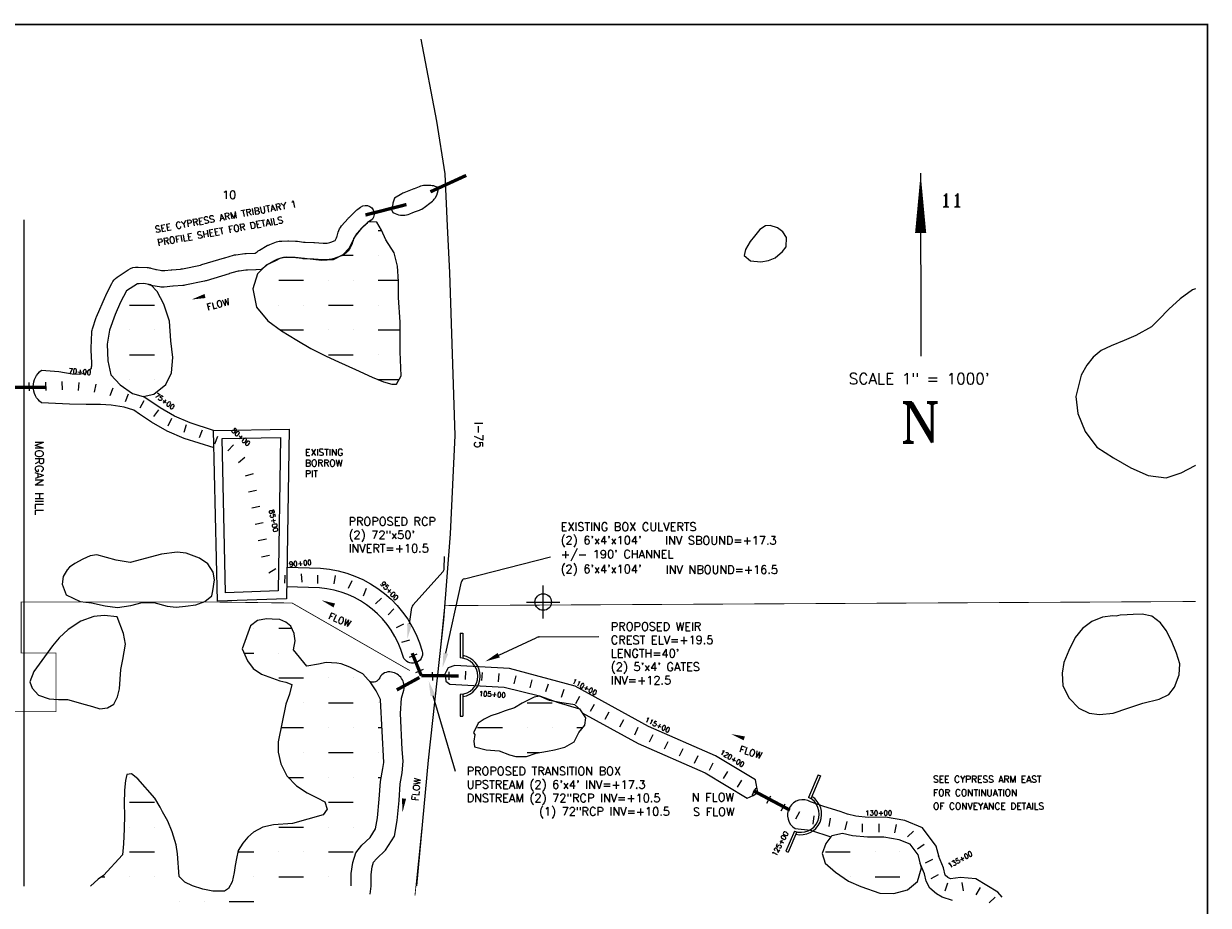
# Model space of a CAD drawing. Extents: x 228602 to 245337, y 806123 to 816798.
# Tile 4 of 4: x 238160 to 245312, y 811478 to 816798. Entities that reach past the tile are written whole.
import ezdxf
from ezdxf.enums import TextEntityAlignment as Align

# ---------------------------------------------------------------- set-up
doc = ezdxf.new("R2010")
doc.units = 0
doc.header["$LTSCALE"] = 800
doc.header["$PDMODE"] = 34
doc.header["$PDSIZE"] = 100
doc.linetypes.add('DASHED', pattern=[0])
doc.layers.get('0').update_dxf_attribs({"linetype": 'CONTINUOUS'})
for name, color, linetype in [('BORDER', 1, 'CONTINUOUS'), ('EXLAKES', 4, 'CONTINUOUS'), ('HATCH', 3, 'CONTINUOUS'), ('MAJROADS', 9, 'CONTINUOUS'), ('MINROADS', 9, 'CONTINUOUS'), ('MORE_WL', 14, 'CONTINUOUS'), ('PLAKES', 5, 'CONTINUOUS'), ('SEC', 2, 'CONTINUOUS'), ('STATIONS', 7, 'CONTINUOUS'), ('STRUCTTEXT', 7, 'CONTINUOUS'), ('STRUCTURES', 1, 'CONTINUOUS'), ('SUBBASINS', 6, 'DASHED'), ('TEXT', 7, 'CONTINUOUS'), ('WL-PRESERVE', 14, 'CONTINUOUS')]:
    doc.layers.add(name, color=color, linetype=linetype)
doc.styles.get("Standard").update_dxf_attribs({"font": 'ROMANT'})

# ---------------------------------------------------------------- blocks, each defined once
blk = doc.blocks.new('*X')
at = {"color": 0}
for p, q in [((240300, 815550), (240320.4, 815550)), ((240081.7, 815400), (240150, 815400)), ((240300, 815400), (240300, 815400)), ((239700, 815250), (239850, 815250)), ((240000, 815250), (240000, 815250)), ((240150, 815250), (240150, 815250)), ((240300, 815250), (240422.2, 815250)), ((238800, 815100), (238950, 815100)), ((239700, 815100), (239700, 815100)), ((239850, 815100), (239850, 815100)), ((240000, 815100), (240150, 815100)), ((240300, 815100), (240300, 815100)), ((238800, 814950), (238800, 814950)), ((238950, 814950), (238950, 814950)), ((239708.5, 814950), (239850, 814950)), ((240000, 814950), (240000, 814950)), ((240150, 814950), (240150, 814950)), ((240300, 814950), (240433.3, 814950)), ((238800, 814800), (238950, 814800)), ((240000, 814800), (240150, 814800)), ((240300, 814800), (240300, 814800)), ((238800, 814650), (238800, 814650)), ((238950, 814650), (238950, 814650)), ((240300.3, 814650), (240426.9, 814650)), ((239550, 813150), (239550, 813150)), ((239700, 813150), (239778.2, 813150)), ((239490.6, 813000), (239550, 813000)), ((239700, 813000), (239700, 813000)), ((239700, 812850), (239850, 812850)), ((240000, 812850), (240000, 812850)), ((240150, 812850), (240150, 812850)), ((239850, 812700), (239850, 812700)), ((240000, 812700), (240150, 812700)), ((240300, 812700), (240300, 812700)), ((241200, 812700), (241350, 812700)), ((239714, 812550), (239850, 812550)), ((240000, 812550), (240000, 812550)), ((240150, 812550), (240150, 812550)), ((240300, 812550), (240323.5, 812550)), ((240900, 812550), (241050, 812550)), ((241200, 812550), (241200, 812550)), ((241350, 812550), (241350, 812550)), ((241500, 812550), (241536.5, 812550)), ((239700, 812400), (239700, 812400)), ((239850, 812400), (239850, 812400)), ((240000, 812400), (240150, 812400)), ((240300, 812400), (240300, 812400)), ((241200, 812400), (241273.2, 812400)), ((238800, 812250), (238800, 812250)), ((239758, 812250), (239850, 812250)), ((240000, 812250), (240000, 812250)), ((240150, 812250), (240150, 812250)), ((240300, 812250), (240318.9, 812250)), ((238800, 812100), (238950, 812100)), ((240000, 812100), (240150, 812100)), ((240300, 812100), (240300, 812100)), ((238800, 811950), (238800, 811950)), ((238950, 811950), (238950, 811950)), ((239700, 811950), (239850, 811950)), ((240000, 811950), (240000, 811950)), ((240150, 811950), (240150, 811950)), ((238800, 811800), (238950, 811800)), ((239453.6, 811800), (239550, 811800)), ((239700, 811800), (239700, 811800)), ((239850, 811800), (239850, 811800)), ((240000, 811800), (240150, 811800)), ((243000, 811800), (243150, 811800)), ((243300, 811800), (243300, 811800)), ((243450, 811800), (243450, 811800)), ((238631.3, 811650), (238650, 811650)), ((238800, 811650), (238800, 811650)), ((238950, 811650), (238950, 811650)), ((239100, 811650), (239102.3, 811650)), ((239550, 811650), (239550, 811650)), ((239700, 811650), (239850, 811650)), ((240000, 811650), (240000, 811650)), ((243150, 811650), (243150, 811650)), ((243300, 811650), (243450, 811650)), ((239100, 811500), (239100, 811500)), ((239250, 811500), (239250, 811500)), ((239400, 811500), (239550, 811500))]:
    blk.add_line(p, q, dxfattribs=at)
blk = doc.blocks.new('FLARROW')
at = {"layer": 'PLAKES', "color": 0}
blk.add_lwpolyline([(0, 0, 0, 0.05, 0), (0.168, 0, 0, 0, -0.087559), (0.267, -0.018, 0, 0, 0.245722), (0.355, -0.006, 0, 0, -0.309425), (0.492, -0.004, 0, 0, 0), (0.558, -0.006, 0, 0, 0)], format="xyseb", dxfattribs=at)
blk.add_text('FLOW', height=0.08, dxfattribs=at).set_placement((0.295, -0.176), align=Align.CENTER)
blk = doc.blocks.new('WEIR')
at = {"layer": 'STRUCTURES', "color": 0}
for p, q in [((-16, 517), (-16, 219)), ((-16, 517), (14, 517)), ((14, 517), (14, 216)), ((-16, -220), (-16, -483)), ((14, -217), (14, -483)), ((-16, -483), (14, -483))]:
    blk.add_line(p, q, dxfattribs=at)
for radius, start, end in [(220, 271.832, 88.168), (250, 278.5188, 81.4812)]:
    blk.add_arc((-23, 0), radius, start, end, dxfattribs=at)

msp = doc.modelspace()

# ---------------------------------------------------------------- linework, layer by layer
at = {"layer": 'BORDER', "color": 0, "const_width": 10}
msp.add_lwpolyline([(228606.9, 806382.6), (245306.9, 806382.6), (245306.9, 816792.6), (228606.9, 816792.6)], close=True, dxfattribs=at)
at = {"layer": 'EXLAKES', "color": 0}
for points in [[(239762.3, 814351.2), (239746.7, 813327.9), (239330, 813312.2), (239307.3, 814343.3)], [(239711.5, 814300.3), (239697.5, 813376.1), (239378.9, 813364.1), (239358.4, 814294.2)]]:
    msp.add_lwpolyline(points, close=True, dxfattribs=at)
at = {"layer": 'MAJROADS', "color": 0}
msp.add_lwpolyline([(240557.6, 816704.4), (240653.3, 816208.9), (240702, 815892.6), (240716.8, 815576.7), (240731.9, 815296.7), (240763.9, 814313.1), (240735.8, 813719.8), (240694.6, 813200.6), (240602, 812354.2), (240530.9, 811596)], dxfattribs=at)
at = {"layer": 'MINROADS', "color": 0}
msp.add_lwpolyline([(238160.5, 815615.1), (238160.5, 811593.6)], dxfattribs=at)
at = {"layer": 'MORE_WL', "color": 0}
for points in [[(242604.3, 815555.9), (242572.5, 815514.8), (242546.7, 815484.1), (242518.4, 815434.7), (242509, 815399.5), (242548.8, 815367.4), (242610.7, 815361.4), (242657.5, 815369.4), (242696.9, 815384.3), (242742.1, 815422.1), (242762.8, 815451), (242764.6, 815507.1), (242743.2, 815542.2), (242710.4, 815566.6), (242666.5, 815579.7), (242639.4, 815577.2)], [(238398, 813462), (238391.9, 813415), (238416.4, 813351.6), (238501.5, 813311.3), (238570.4, 813303.3), (238652.2, 813285.1), (238725.8, 813275.8), (238806.4, 813286.3), (238876.4, 813304.3), (238945.9, 813304.7), (239025.9, 813283), (239080.5, 813277), (239137.4, 813283.8), (239199.1, 813290.9), (239253.2, 813310.9), (239296.5, 813345.1), (239303.3, 813375), (239311.9, 813441), (239304.1, 813487.5), (239272.8, 813537.6), (239221.4, 813572.9), (239141.6, 813603.1), (239087.5, 813609.1), (238992, 813596.6), (238803.7, 813546.4), (238718.7, 813560.4), (238603, 813592.4), (238560.9, 813587.2), (238517.2, 813566.4), (238469.7, 813541.4), (238437.9, 813518.8), (238423.5, 813502.4)], [(238371.5, 812720.7), (238424.6, 812720.4), (238530.8, 812689.8), (238576.4, 812677.3), (238619.5, 812663.3), (238666.8, 812670), (238704.9, 812692.1), (238727.7, 812735.4), (238739.1, 812783.4), (238742.7, 812841.6), (238746.7, 812900.6), (238758.8, 812960.6), (238774.2, 813053.2), (238762.9, 813118.6), (238725, 813219.1), (238645.4, 813226.6), (238583.3, 813219.9), (238505.8, 813192.6), (238428.1, 813143.2), (238374, 813091.7), (238334.7, 813044.4), (238221.3, 812888.7), (238196.7, 812827.1), (238211.6, 812787.9), (238250, 812746.9), (238314.1, 812723.1)], [(244734.9, 813224.8), (244672.3, 813217.6), (244608.2, 813190), (244551.4, 813148.8), (244508.1, 813094.6), (244470.6, 813016.4), (244440.5, 812943.5), (244430, 812878.8), (244433.3, 812801.5), (244471.2, 812728.3), (244529.5, 812667.9), (244592.5, 812637.3), (244655.1, 812629.2), (244737.8, 812637.6), (244825.3, 812668.4), (244916.5, 812698.7), (245014.8, 812721.7), (245073.7, 812749.9), (245107.2, 812793.8), (245136.9, 812869), (245139.4, 812935.3), (245119.8, 812999.7), (245088.7, 813073.5), (245057, 813136.6), (245022.9, 813183.2), (244970.2, 813222.4), (244911.6, 813235.3), (244858.1, 813232.7), (244821.9, 813230.2), (244779.5, 813228.7), (244756.5, 813221.9)]]:
    msp.add_lwpolyline(points, close=True, dxfattribs=at)
for points in [[(245234.6, 815198), (245215.7, 815192.4), (245142.9, 815136.6), (245073, 815074.5), (245014, 815012.7), (244968.3, 814968.2), (244874, 814915.6), (244804.1, 814886.2), (244725.5, 814854.5), (244665.3, 814824.7), (244617.3, 814785.4), (244578, 814738.1), (244544.1, 814675.9), (244533.1, 814628.5)], [(244533.1, 814628.5), (244512.9, 814547.9), (244523.5, 814446), (244567.5, 814337), (244639.8, 814242.6), (244739.7, 814178.3), (244844.7, 814118.7), (244948.5, 814071.1), (245056.5, 814056.9), (245149, 814086.8), (245232.9, 814131.6), (245234.6, 814132.9)]]:
    msp.add_lwpolyline(points, dxfattribs=at)
at = {"layer": 'PLAKES', "color": 0}
msp.add_lwpolyline([(240643.7, 815744.9), (240647, 815749.8, 0.148069), (240663.8, 815805.3), (240663.8, 815809), (240644.6, 815815.8, 0.090205), (240609.2, 815821.5), (240583.7, 815821.1, 0.091187), (240548.2, 815813.8), (240517.8, 815801.6, -0.003137), (240516.6, 815801.1), (240456.3, 815777.7, 0.037908), (240442.7, 815771.2), (240398.2, 815745.7), (240389.8, 815714.2, 0.006993), (240389.1, 815711.5), (240380.7, 815675.9), (240389.5, 815658.4), (240402.8, 815651.9, 0.112916), (240446.3, 815641.9), (240450.5, 815641.9, 0.106541), (240491.7, 815650.8), (240510.4, 815659.2, -0.024837), (240519.6, 815662.9), (240549.7, 815673, 0.08177), (240578.4, 815688.3), (240621.2, 815720.9, 0.082991)], format="xyb", close=True, dxfattribs=at)
for points in [[(239309.6, 814237.6), (239130.1, 814294.8), (239026.4, 814339.4), (238931.1, 814394.2), (238859.2, 814442.1), (238826, 814464.7), (238766.6, 814484.7), (238689.1, 814495.6), (238623.6, 814498.9), (238538.5, 814500), (238437, 814501.1), (238267.7, 814509.8, -0.500059), (238267.7, 814706.3), (238372.5, 814699.7), (238452.2, 814684.4), (238494.8, 814683.4), (238535.2, 814691), (238549.4, 814704.1), (238569, 814718.1), (238570.8, 814727.7, 0.061389), (238572.4, 814752.2), (238567.9, 814828.3, -0.026334), (238567.8, 814838.8), (238572.3, 814935.8, -0.067055), (238577.1, 814962.1), (238595.7, 815019.5, -0.025247), (238599.3, 815029), (238654.5, 815154.3, -0.012186), (238656.6, 815158.7), (238692.4, 815230.4, -0.128508), (238725.7, 815268.4), (238790.7, 815312.4, -0.164114), (238852.3, 815329.5), (238906.7, 815326.5, -0.056684), (238929, 815322.8), (238952.2, 815316.1, 0.027003), (238962.7, 815313.6), (238984.7, 815309.8, 0.068335), (239011.9, 815308.8), (239051.7, 815312.8, -0.005073), (239053.8, 815313), (239107, 815317.2, 0.03117), (239119.3, 815318.9), (239228, 815341.4, 0.022808), (239236.8, 815343.7), (239372.9, 815385.1, -0.004234), (239374.5, 815385.5), (239426.7, 815400.5, -0.038071), (239441.6, 815403.5), (239494.6, 815410.2, -0.024862), (239504.5, 815411), (239558.5, 815412.4), (239569.1, 815421.3, -0.044428), (239583.7, 815431.4), (239630.7, 815458.3, -0.04262), (239646.1, 815465.4), (239687.2, 815480.4, -0.082276), (239719.3, 815486.4), (239755.9, 815487.1, -0.009647), (239759.7, 815487.1), (239800.8, 815486.4, -0.030392), (239812.9, 815485.4), (239850.3, 815480.1, 0.026008), (239860.7, 815479.2), (239912.9, 815477.4, -0.008902), (239916.5, 815477.2), (239967.5, 815473.5, 0.029366), (239979.2, 815473.4), (239985.6, 815473.7, 0.075585), (240015.1, 815479.6), (240040.7, 815488.9), (240044.8, 815496.9, 0.049285), (240052, 815515.3), (240058.6, 815538.8, -0.110871), (240079.4, 815577.3), (240118.9, 815622.9, -0.022064), (240125, 815629.2), (240166.8, 815669.5, -0.032689), (240176.8, 815678), (240193.9, 815690.7, -1.176677), (240241.5, 815601.4, 0.037869)], [(240253.4, 815610.2), (240241.5, 815601.4, 0.032689), (240231.5, 815593), (240197.6, 815560.3, 0.022064), (240191.5, 815553.9), (240169.6, 815528.7, 0.110871), (240148.8, 815490.1), (240145.6, 815478.7, -0.049285), (240138.5, 815460.4), (240130.8, 815445.4, -0.103979), (240105, 815413.4), (240101.7, 815410.6, -0.084662), (240072.4, 815394), (240034.9, 815380.4, -0.075585), (240005.4, 815374.5), (239977.9, 815373.2, -0.029366), (239966.2, 815373.4), (239911.2, 815377.3, 0.008902), (239907.6, 815377.5), (239851.9, 815379.5, -0.026008), (239841.5, 815380.4), (239805, 815385.5, 0.030392), (239792.9, 815386.5), (239759.8, 815387.1, 0.009647), (239756, 815387.1), (239737.9, 815386.7, 0.082276), (239705.8, 815380.7), (239688.3, 815374.4, 0.04262), (239672.9, 815367.2), (239641, 815349, 0.044428), (239626.5, 815338.9), (239596.7, 815314), (239564, 815312.6, -0.004439), (239562.3, 815312.5), (239512.2, 815311.2, 0.024862), (239502.2, 815310.4), (239461.8, 815305.3, 0.038071), (239446.9, 815302.2), (239402.8, 815289.6, 0.004234), (239401.2, 815289.1), (239261.6, 815246.7, -0.022808), (239252.7, 815244.4), (239133.5, 815219.8, -0.03117), (239121.1, 815218), (239062.7, 815213.3, 0.005073), (239060.7, 815213.2), (239008.2, 815207.9, -0.068335), (238981, 815208.9), (238940.2, 815216.1, -0.027003), (238929.7, 815218.5), (238912.2, 815223.5, 0.056684)], [(239751.3, 813518.8), (239953.1, 813513, -0.31604), (240567, 813010.7, -0.939693), (240451.4, 812978.4, 0.314804), (239946.9, 813393.1), (239747.8, 813398.8)], [(240251.4, 811544.5), (240258.3, 811594.2), (240257.8, 811663.3), (240264, 811709.8), (240273, 811737.5), (240290.5, 811759.2), (240344.4, 811810.2), (240398.9, 811895.1), (240415.2, 811989.9), (240426.7, 812109.6), (240433.6, 812210.1), (240445.9, 812278.3), (240451, 812348.4), (240444.5, 812418.2), (240434.6, 812636), (240441.9, 812728), (240455.2, 812775.8, 0.445928), (240380.7, 812884.7, 0.352918), (240310, 812850.3, -0.411394), (240249.2, 812828.1, 0.662557)], [(243687.3, 811767.6), (243670, 811835.7), (243587.4, 811944.8), (243480.5, 811989.5), (243363, 812009.9), (243258.9, 812008.3), (243183.9, 812015.6), (243134.3, 812028.3), (243090, 812043.4), (242990.6, 812073.3), (242911, 812103.1, 0.993614), (242818.2, 811940.7), (242911, 811930.7), (243034.1, 811890.8)]]:
    msp.add_lwpolyline(points, format="xyb", dxfattribs=at)
for points in [[(239307.3, 814343.3), (239165.1, 814388.6), (239071.2, 814429), (238983.9, 814479.2), (238915.1, 814525.1), (238882.4, 814547.4)], [(244067.4, 811526.6), (244041.3, 811556.7), (243909.1, 811637.4), (243816.2, 811646.2), (243755.7, 811637.5), (243740.2, 811646.5), (243723.9, 811660), (243713.7, 811705), (243683.7, 811776)], [(243767, 811506.5), (243705.3, 811527.9), (243671.3, 811547.8), (243630.2, 811581.8), (243609, 811624.2), (243599, 811668.1), (243573.2, 811729.3)]]:
    msp.add_lwpolyline(points, dxfattribs=at)
msp.add_lwpolyline([(240734, 812812.9), (241061, 812793.8), (241275.2, 812741.2), (241386.4, 812702.6), (241516.8, 812663.9), (241531.3, 812639.8), (241870.9, 812453.4), (242274, 812277.5), (242528.6, 812125.2), (242563.9, 812140.8), (242593.2, 812159.6), (242578.7, 812234.9), (242336.4, 812379.9), (241931.8, 812556.5), (241489.8, 812800.4), (241093.6, 812906.3), (240763.7, 812925.6), (240723.5, 812911.8), (240710.3, 812888.6), (240703.7, 812872.1), (240706.1, 812853.3), (240709.1, 812829.9)], close=True, dxfattribs=at)
at = {"layer": 'SEC', "color": 0}
msp.add_point((241296.8, 813307.9), dxfattribs=at)
at = {"layer": 'STATIONS', "color": 0}
for p, q in [((238191.8, 814632.5), (238193.2, 814582.5)), ((238291.8, 814635.2), (238293.2, 814585.2)), ((238391.7, 814638), (238393.1, 814588)), ((238494.3, 814633.2), (238490.1, 814583.4)), ((238596.7, 814622.6), (238586.5, 814573.6)), ((238698.1, 814598.8), (238679.6, 814552.4)), ((238791, 814561.6), (238772.4, 814515.2)), ((238886.6, 814521.6), (238861.3, 814478.5)), ((238973.5, 814467.3), (238943.8, 814427)), ((239052.5, 814414.8), (239031.1, 814369.6)), ((239141.7, 814378), (239126.5, 814330.4)), ((239238.1, 814344.7), (239219, 814298.4)), ((239330.5, 814306.6), (239311.5, 814260.4)), ((239427, 814256.2), (239392.7, 814219.9)), ((239495.3, 814180.3), (239458, 814146.9)), ((239546.1, 814081.6), (239498, 814067.7)), ((239566.6, 813981.7), (239517.6, 813971.7)), ((239586.6, 813883.7), (239537.6, 813873.7)), ((239606.1, 813785.5), (239557.1, 813775.8)), ((239625.6, 813687.4), (239576.5, 813677.7)), ((239645, 813589.3), (239596, 813579.6)), ((239682, 813508.6), (239640.1, 813481.3)), ((239835.9, 813477.1), (239840.1, 813427.3)), ((239736.8, 813420.8), (239739.9, 813470.7)), ((239936.8, 813419.2), (239937, 813469.2)), ((240039.9, 813467.3), (240032, 813417.9)), ((240141.3, 813435.3), (240119.8, 813390.2)), ((240228.5, 813390.4), (240209.6, 813344.1)), ((240321.3, 813331.6), (240284.4, 813297.9)), ((240394.8, 813266.1), (240359.9, 813230.3)), ((240410.7, 813154.5), (240455.5, 813176.8)), ((240442.8, 813064.9), (240490.8, 813079.1)), ((240533.8, 812992.9), (240487.7, 812973.6)), ((240572.4, 812900.6), (240526.3, 812881.4)), ((240626.1, 812884.4), (240627.7, 812834.4)), ((240726.1, 812887.5), (240727.6, 812837.6)), ((240828.4, 812890.1), (240825.2, 812840.2)), ((240928.2, 812883.6), (240925, 812833.7)), ((241028, 812877.2), (241024.8, 812827.3)), ((241130.9, 812862.2), (241119, 812813.7)), ((241228.1, 812838.4), (241216.1, 812789.9)), ((241327.1, 812812.4), (241310.5, 812765.3)), ((241421.4, 812779.3), (241404.8, 812732.1)), ((241516.1, 812737.6), (241492.6, 812693.4)), ((241604.4, 812690.6), (241580.9, 812646.5)), ((241692.7, 812643.6), (241669.2, 812599.5)), ((241781, 812596.7), (241757.5, 812552.5)), ((241868.3, 812550.4), (241846.9, 812505.2)), ((241958.7, 812507.6), (241937.3, 812462.4)), ((242049.1, 812464.8), (242027.7, 812419.7)), ((242139.5, 812422.1), (242118.1, 812376.9)), ((242229.9, 812379.3), (242208.5, 812334.1)), ((242320.3, 812336.5), (242298.9, 812291.3)), ((242408.9, 812285.1), (242383, 812242.3)), ((242494.5, 812233.4), (242468.6, 812190.6)), ((242580.7, 812184.9), (242556.7, 812141)), ((242668.4, 812136.9), (242644.4, 812093.1)), ((242756.2, 812089), (242732.2, 812045.1)), ((242843.9, 812041), (242819.9, 811997.1)), ((242929.5, 812018), (242924, 811968.3)), ((243029.5, 812002.8), (243021.6, 811953.4)), ((243128.8, 811983), (243118.4, 811934)), ((243222.2, 811970.1), (243222.2, 811920.1)), ((243322.2, 811970.1), (243322.2, 811920.1)), ((243427.1, 811965), (243416.5, 811916.2)), ((243531.4, 811925.7), (243496.1, 811890.4)), ((243596.6, 811844.8), (243555.8, 811816)), ((243646.4, 811754), (243601.7, 811731.6)), ((243681, 811661.8), (243637.4, 811637.3)), ((243824.2, 811614.8), (243831.2, 811565.3)), ((243736.9, 811611), (243722, 811563.3)), ((243935.4, 811584.6), (243909.4, 811541.9)), ((244025.5, 811527.6), (243989, 811493.5))]:
    msp.add_line(p, q, dxfattribs=at)
at = {"layer": 'STRUCTTEXT', "color": 0}
for p, q in [((240698.9, 813509.2), (240700, 813583.3)), ((240821, 813448.9), (241340, 813581)), ((240510.6, 813288.5), (240692.5, 813493)), ((240708.4, 812999), (240802.7, 813430)), ((240490, 813176.5), (240504.5, 813275.5)), ((241028.2, 812987.2), (241253.9, 813092.4)), ((241274.7, 813097.1), (241633.3, 813099.4)), ((240631.1, 812743.6), (240765, 812287.7))]:
    msp.add_line(p, q, dxfattribs=at)
for centre, radius, start, end in [((240673.9, 813509.6), 25, 318.3274, 359.09062), ((240827.1, 813424.6), 25, 104.27673, 167.66091), ((240529.3, 813271.9), 25, 138.3274, 171.67435), ((241275, 813047.1), 50, 90.36965, 114.99331), ((241269.4, 813072), 25, 90.36965, 114.99331), ((241269.4, 813072), 25, 90.36965, 114.99331)]:
    msp.add_arc(centre, radius, start, end, dxfattribs=at)
for points in [[(240504.9, 813174.3), (240475.2, 813178.7), (240477, 813087.5)], [(240723.1, 812995.8), (240693.8, 813002.2), (240689.2, 812911)], [(241034.6, 812973.6), (241021.9, 813000.8), (240946.7, 812949.2)], [(240616.7, 812739.4), (240645.5, 812747.9), (240605.7, 812830)]]:
    msp.add_solid(points, dxfattribs=at)
at = {"layer": 'STRUCTURES', "color": 0, "const_width": 20}
for points in [[(240615.6, 815783.1), (240831.9, 815882.3)], [(240223.5, 815643.4), (240471.4, 815706.5)], [(238042.9, 814603.7), (238292.9, 814603.7)], [(240561, 812863.2), (240505.6, 812999.3)], [(240549.6, 812852.7), (240412.6, 812777.5)], [(240561, 812863.2), (240787.1, 812862.4)], [(242565.4, 812169.6), (242786.2, 812052.2)]]:
    msp.add_lwpolyline(points, dxfattribs=at)
at = {"layer": 'SUBBASINS', "color": 0, "const_width": 5}
for points in [[(237501.2, 813307.4), (237823.2, 813307.4), (237823.2, 812646.4), (238355.2, 812646.4), (238355.2, 813000.4), (238145.2, 813000.4), (238145.2, 813308.4), (238790.2, 813308.4), (239282.6, 813308.4), (239780.9, 813302), (240491.3, 812894.4)], [(240674, 813012.1), (240701.4, 813286.4), (245234.6, 813311.1)], [(240522.3, 811535.5), (240640.7, 812707.5)]]:
    msp.add_lwpolyline(points, dxfattribs=at)
at = {"layer": 'TEXT', "color": 0}
msp.add_line((243575.2, 815894.9), (243575.5, 814790.9), dxfattribs=at)
msp.add_lwpolyline([(243575.2, 815894.9, 0, 67.2, 0), (243575.3, 815534.9, 67.2, 67.2, 0)], format="xyseb", dxfattribs=at)
at = {"layer": 'WL-PRESERVE', "color": 0}
for points in [[(239680, 815366), (239623.7, 815339.7), (239571.6, 815288.4), (239543, 815197.1), (239566.6, 815086.5), (239634.1, 815003.9), (239715.9, 814944.7), (239809, 814887.6), (239894.6, 814837.7), (239986.5, 814792.3), (240061.5, 814756.6), (240163.5, 814711.3), (240264.7, 814664.4), (240331.6, 814637.4), (240383, 814623.1), (240411.8, 814622.4), (240439.6, 814673), (240432.8, 814817.5), (240433.5, 814996.9), (240423, 815144.6), (240422.8, 815242.5), (240416.2, 815334.7), (240396.8, 815415.5), (240346.6, 815492.8), (240319.9, 815551), (240292.6, 815600.8), (240241, 815602.7), (240199.4, 815563.9), (240159.9, 815512.8), (240124.5, 815442.6), (240088.1, 815403.3), (240028.3, 815372.9), (239958.9, 815368.4), (239855.6, 815380.5), (239798.3, 815387.4), (239747.5, 815388.4), (239706.9, 815380.9)], [(238847.7, 815228.5), (238780.7, 815185.4), (238745.2, 815116.9), (238713.1, 815042.4), (238678.5, 814948.1), (238665.4, 814863.7), (238668.4, 814764.3), (238685.9, 814679.8), (238742.2, 814617.7), (238816.6, 814565.6), (238882.4, 814547.4), (238945.5, 814561.3), (239018.6, 814621.3), (239052.8, 814690.9), (239060.3, 814782.5), (239049.6, 814884.4), (239041.4, 815003.6), (239005.6, 815105), (238965.9, 815182.4), (238928, 815221.3), (238885.1, 815229.6), (238858, 815227.5)], [(240883.9, 812509.1), (240878.1, 812468.9), (240882.7, 812433.5), (240952.6, 812416.1), (241031.3, 812409.1), (241094.1, 812386), (241130.7, 812376.6), (241195.2, 812376.3), (241254.1, 812396.9), (241322.1, 812408), (241365.8, 812416.4), (241427.3, 812431.3), (241483, 812464.2), (241512.3, 812520.8), (241548.4, 812564.3), (241554.1, 812610.2), (241521.8, 812658.2), (241487.6, 812688.4), (241398, 812701.3), (241333.9, 812713.3), (241275.2, 812740.7), (241242.5, 812733.1), (241170.6, 812696.9), (241123.9, 812668.6), (241067.9, 812651), (241025.3, 812635.8), (240981.5, 812620.6), (240939.4, 812600.5), (240903.8, 812577.8), (240876, 812519.5)], [(243034.1, 811890.8), (243002, 811851.9), (242980.6, 811790.5), (242999.7, 811732.4), (243061.6, 811678.9), (243138.8, 811623.9), (243214.3, 811592.1), (243328.4, 811550.8), (243413.4, 811549.1), (243495.4, 811571.9), (243557.1, 811621.4), (243579.6, 811704.1), (243559.7, 811782.6), (243511.2, 811846.6), (243446.6, 811873.6), (243353.6, 811889.7), (243254.1, 811888.2), (243163.1, 811897), (243104.5, 811912), (243039.2, 811897)]]:
    msp.add_lwpolyline(points, close=True, dxfattribs=at)
for points in [[(239793.1, 813117.9), (239772.6, 813162), (239743.3, 813186.9), (239706.2, 813202.6), (239660.8, 813205.5), (239626.5, 813206.9), (239571.4, 813195.7), (239529.8, 813165.3), (239479.6, 813025.7), (239510.7, 812953.3), (239545.7, 812907.3), (239595.5, 812873.4), (239663.4, 812847.6), (239706.5, 812832.8), (239742.3, 812824.2), (239779.4, 812810.8), (239764.2, 812751.3), (239743.3, 812690.7), (239696.1, 812463.7), (239697.2, 812401.4), (239712.8, 812331), (239749.5, 812258.9), (239806.5, 812199), (239871.5, 812156), (239931.8, 812126.3), (239978.3, 812102.3), (239992.2, 812057.6), (239967.7, 812023.6), (239782.5, 811971.2), (239668.9, 811963.7), (239603.3, 811949.5), (239547.9, 811920.3), (239514.6, 811888.5), (239483.2, 811853.1), (239455.6, 811809.2), (239445, 811760.7), (239436.3, 811717.4), (239430.6, 811675.3), (239420, 811620), (239397.3, 811579.9), (239372, 811563.5), (239301.3, 811563.1), (239241.8, 811575.5), (239179.6, 811595.7), (239133.1, 811617.4), (239099.7, 811652.7), (239089.7, 811789), (239080.8, 811842.9), (239056.2, 811922.2), (239031.3, 811985.2), (238998.9, 812041.3), (238984.1, 812070.5), (238951.3, 812124.4), (238848.8, 812240.7), (238812.2, 812271.8), (238783.6, 812267.3), (238775.4, 812231.3), (238769.8, 812173.1), (238767.9, 812089.3), (238769.5, 812022.6), (238766.9, 811939.6), (238762.2, 811848.7), (238757.6, 811782.4), (238642.2, 811657.6), (238610.1, 811635.3), (238563.8, 811594)], [(240314.1, 812717.9), (240314, 812720.6), (240288.7, 812772.4), (240256.9, 812819.7), (240207, 812874.6), (240130.2, 812915.5), (240076.4, 812934.1), (240051, 812938.5), (239986.8, 812943.9), (239939.7, 812932.4), (239870.4, 812921.3), (239788.5, 813020.2), (239799.6, 813073.4), (239793.7, 813116.7), (239793.1, 813117.9)], [(240335.2, 812340.3), (240314.1, 812717.9)], [(240328.7, 812304.2), (240335.2, 812340.3)], [(240137.3, 811595.6), (240138.2, 811602.2), (240137.8, 811670.8), (240146.5, 811736.5), (240165.7, 811795.5), (240202.1, 811840.8), (240251.4, 811887.4), (240284.8, 811939.5), (240296.2, 812005.9), (240307.1, 812119.4), (240314.4, 812225), (240328.7, 812304.2)]]:
    msp.add_lwpolyline(points, dxfattribs=at)

# ---------------------------------------------------------------- block references
at = {"layer": 'HATCH', "color": 0}
msp.add_blockref('*X', (0, 0), dxfattribs=at)
msp.add_blockref('*X', (0, 0), dxfattribs=at)
msp.add_blockref('*X', (0, 0), dxfattribs=at)
msp.add_blockref('*X', (0, 0), dxfattribs=at)
msp.add_blockref('*X', (0, 0), dxfattribs=at)
msp.add_blockref('*X', (0, 0), dxfattribs=at)
msp.add_blockref('*X', (0, 0), dxfattribs=at)
msp.add_blockref('*X', (0, 0), dxfattribs=at)
msp.add_blockref('*X', (0, 0), dxfattribs=at)
msp.add_blockref('*X', (0, 0), dxfattribs=at)
at = {"layer": 'STRUCTURES', "color": 0, "xscale": 0.5, "yscale": 0.5, "zscale": 0.5}
msp.add_blockref('WEIR', (240803.6, 812861), dxfattribs=at)
at = {"layer": 'STRUCTURES', "color": 0, "xscale": 0.5, "yscale": 0.5, "zscale": 0.5, "rotation": 337}
msp.add_blockref('WEIR', (242863.4, 812024.2), dxfattribs=at)
at = {"layer": 'TEXT', "color": 0, "xscale": 500, "yscale": 500, "zscale": 500}
for p, rotation in [((239173.7, 815133.3), 14.57369867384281), ((239957.8, 813319.2), 337.6206131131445), ((242430.6, 812511.2), 341.9964630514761), ((240447.6, 812038.4), 84.09364137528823)]:
    msp.add_blockref('FLARROW', p, dxfattribs=dict(at, rotation=rotation))

# ---------------------------------------------------------------- texts
at = {"layer": 'STATIONS', "color": 0}
for s, rotation, p in [('70+00', 355.23636, (238498.4, 814683)), ('75+00', 323.61565, (239003.2, 814507.5)), ('80+00', 316.68474, (239461.3, 814292.6)), ('85+00', 281.21191, (239655.2, 813795.2)), ('90+00', 4.76364, (239831.8, 813527)), ('95+00', 312.47976, (240358.1, 813365.4)), ('110+00', 331.99082, (241539.6, 812781.7)), ('105+00', 356.30861, (240988.3, 812736.4)), ('115+00', 334.67582, (241980.1, 812552.8)), ('120+00', 328.8407, (242430, 812351.8)), ('125+00', 61.34288, (242740.7, 811842.7)), ('135+00', 29.35775, (243821.1, 811741))]:
    msp.add_text(s, height=30, rotation=rotation, dxfattribs=at).set_placement(p, align=Align.CENTER)
msp.add_text('130+00', height=30, dxfattribs=at).set_placement((243322.2, 812020.1), align=Align.CENTER)
at = {"layer": 'STRUCTTEXT', "color": 0}
for s, p in [('PROPOSED RCP', (240121.8, 813769.3)), ('EXISTING BOX CULVERTS', (241401.8, 813737.3)), ('(2) 72"x50\'', (240121.8, 813688.3)), ("(2) 6'x4'x104'", (241401.8, 813656.3)), ('INV SBOUND=+17.3', (242033.3, 813654.9)), ('INVERT=+10.5', (240121.8, 813607.4)), ("+/- 190' CHANNEL", (241403.4, 813571.8)), ("(2) 6'x4'x104'", (241401.8, 813482.5)), ('INV NBOUND=+16.5', (242036.8, 813478.5)), ('PROPOSED WEIR', (241704.8, 813135.1)), ('CREST ELV=+19.5', (241704.8, 813054.2)), ("LENGTH=40'", (241704.8, 812973.2)), ("(2) 5'x4' GATES", (241704.8, 812892.3)), ('INV=+12.5', (241704.8, 812811.3)), ('PROPOSED TRANSITION BOX', (240834.6, 812262.6)), ("UPSTREAM (2) 6'x4' INV=+17.3", (240834.6, 812181.6)), ('DNSTREAM (2) 72"RCP INV=+10.5', (240834.6, 812100.7)), ('N FLOW', (242193.5, 812105.2)), ('(1) 72"RCP INV=+10.5', (241270.9, 812019.4)), ('S FLOW', (242200.7, 812017.1))]:
    msp.add_text(s, height=50, dxfattribs=at).set_placement(p)
at = {"layer": 'TEXT', "color": 0}
for s, height, p in [('10', 50, (239358.5, 815740.1)), ('11', 80, (243694, 815692.3)), ('EXISTING', 40, (239859.6, 814191.3)), ('BORROW', 40, (239859.6, 814126.5)), ('PIT', 40, (239859.6, 814061.7)), ('SEE CYPRESS ARM EAST', 40, (243650.4, 812218.5)), ('FOR CONTINUATION', 40, (243650.4, 812137.5)), ('OF CONVEYANCE DETAILS', 40, (243650.4, 812056.6))]:
    msp.add_text(s, height=height, dxfattribs=at).set_placement(p)
for s, height, rotation, p in [('SEE CYPRESS ARM TRIBUTARY 1', 40, 10.36453, (238956.4, 815535.8)), ('PROFILE SHEET FOR DETAILS', 40, 10.36453, (238970.9, 815456.2)), ('I-75', 50, 270, (240882.1, 814394.4)), ('MORGAN HILL', 50, 270, (238229.2, 814278.4))]:
    msp.add_text(s, height=height, rotation=rotation, dxfattribs=at).set_placement(p)
for s, height, p in [('SCALE 1" = 1000\'', 67.2, (243566.6, 814622.1)), ('N', 240, (243573.4, 814271))]:
    msp.add_text(s, height=height, rotation=0.01265, dxfattribs=at).set_placement(p, align=Align.CENTER)

doc.saveas('drawing.dxf')
